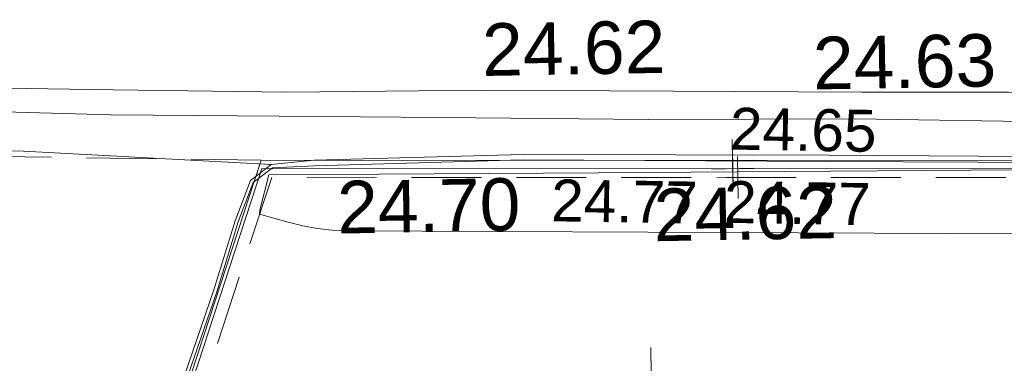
# Model space of a CAD drawing. Header units: millimetres. Extents: x -287732 to 520720, y -103372 to 287754.
# Tile 86 of 256: x -50767 to -43723, y -38168 to -35712. Entities that reach past the tile are written whole.
import ezdxf

# ---------------------------------------------------------------- set-up
doc = ezdxf.new("R2010")
doc.units = ezdxf.units.MM
doc.linetypes.add('IMPORT-DASHED _2_', pattern=[750, 500, -250])
doc.linetypes.add('IMPORT-UG_ELEC_STREET LIGHTING_QLB2 _2_', pattern=[2700, 1500, -300.0000000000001, 0, -250, 150, -300.0000000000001, 0, -200])
for name, color, linetype, lineweight, true_color in [('00_TOPO_KERB_BOTTOM', 1, 'Continuous', 9, 0xff0000), ('00_TOPO_KERB_TOP', 7, 'Continuous', 9, 0xa500a5), ('00_TOPO_LEVEL_SPOT', 7, 'Continuous', 9, 0x666666), ('00_TOPO_ROAD_MARKING_YELLOW_CONTINUOUS', 40, 'Continuous', 9, 0xffbf00), ('12333-PUM-2D-U-0001-C01 - Rev2_REVIT IMPORT_dwg', 7, 'Continuous', 9, 0x767676), ('CONTOURS_MINOR', 7, 'Continuous', 9, 0x00a5a5), ('FORM_LINE', 7, 'IMPORT-DASHED _2_', 9, 0x00a500), ('KERB_BOTTOM', 7, 'Continuous', 9, 0x0000a5), ('KERB_BOTTOM_LVL', 7, 'Continuous', 9, 0x0000a5), ('KERB_TOP', 2, 'Continuous', 9, 0xffff00), ('KERB_TOP_LVL', 2, 'Continuous', 9, 0xffff00)]:
    doc.layers.add(name, color=color, linetype=linetype, lineweight=lineweight, true_color=true_color)
for name, color, linetype, lineweight in [('00_TOPO_ROAD_EDGE', 7, 'Continuous', 9), ('CHANGE_OF_SURFACE', 7, 'IMPORT-DASHED _2_', 9), ('CHANGE_OF_SURFACE_LVL', 7, 'Continuous', 9)]:
    doc.layers.add(name, color=color, linetype=linetype, lineweight=lineweight)
doc.styles.add('Arial_3', font='arial.ttf', dxfattribs={"height": 299.9999999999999})
doc.styles.add('Swis721 Lt BT_2', font='swissl.ttf', dxfattribs={"height": 375})

# ---------------------------------------------------------------- blocks, each defined once
blk = doc.blocks.new('12333-PUM-2D-U-0001-C01 - Rev2_REVIT IMPORT_dwg_MM-2077200-Site Location Plan Proposed')
at = {"layer": '00_TOPO_LEVEL_SPOT', "color": 254, "true_color": 0xcccccc, "flags": 128}
for points in [[(500.0000000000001, 0), (0, 0), (0, 500.0000000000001)], [(0, -500.0000000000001), (0, 0), (-500.0000000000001, 0)]]:
    blk.add_lwpolyline(points, dxfattribs=at)
blk = doc.blocks.new('12333-PUM-2D-U-0001-C01 - Rev2_REVIT IMPORT_dwg_MGS62954_T2_Galway_ITM_3d_Rev1-2077680-Site Location Plan Proposed')
at = {"layer": '00_TOPO_KERB_BOTTOM', "color": 254, "true_color": 0xcccccc, "flags": 128}
blk.add_lwpolyline([(533850650.8813702, 725514910.7758181), (533850651.1915413, 725514914.6182809), (533851152.061392, 725516412.4510164), (533851588.6770644, 725517700.0691484), (533851930.7156118, 725518640.7660455), (533852092.728869, 725519138.1992496), (533852208.2193515, 725519423.6326603), (533852357.0642481, 725519534.6952599), (533852664.9502132, 725519560.6090442), (533854156.3820873, 725519576.4909246), (533856347.5983112, 725519532.1652586), (533859556.743809, 725519454.5231427), (533862091.5968435, 725519411.9021196), (533864612.255825, 725519373.8215616), (533865884.7425818, 725519349.663468), (533866558.9749278, 725519340.9829497), (533866566.5085127, 725518683.311586), (533867371.4536871, 725518686.7848152), (533867381.3099993, 725519353.3109809)], dxfattribs=at)
at = {"layer": '00_TOPO_KERB_TOP', "color": 254, "true_color": 0xcccccc, "flags": 128}
blk.add_lwpolyline([(533850672.9464509, 725514907.343518), (533851173.8009748, 725516405.1304194), (533851610.3207599, 725517692.4657707), (533851952.4065717, 725518633.2926581), (533852114.2928006, 725519130.3358444), (533852227.0780395, 725519409.0832757), (533852366.3332078, 725519512.9903723), (533852666.876911, 725519521.6797996), (533854156.1760591, 725519538.7140625), (533856345.4035738, 725519488.5387279), (533859556.4501584, 725519416.5720049), (533862091.5742442, 725519373.4148215), (533864610.1382316, 725519334.6123489), (533865884.154918, 725519302.2327138), (533866530.0831135, 725519292.1174533), (533866543.626251, 725518660.3159641), (533867394.0574334, 725518663.9431219), (533867404.2465035, 725519352.9718053)], dxfattribs=at)
at = {"layer": '00_TOPO_ROAD_EDGE', "color": 254, "true_color": 0xcccccc, "flags": 128}
blk.add_lwpolyline([(533846607.0054185, 725519727.7784042), (533848492.4589807, 725519717.5757606), (533850586.9244279, 725519661.0308571), (533852357.0642481, 725519534.6952599)], dxfattribs=at)
at = {"layer": '00_TOPO_ROAD_MARKING_YELLOW_CONTINUOUS', "color": 254, "true_color": 0xcccccc, "flags": 128}
for points in [[(533837030.0000001, 725520340.0000001), (533838150.0000001, 725520350), (533839260.0000001, 725520320.0000004), (533840250, 725520310.0000002), (533841560.0000002, 725520310.0000002), (533842810.0000002, 725520280), (533844070.0000001, 725520260.0000001), (533845360, 725520220.0000001), (533846580.0000001, 725520190.0000002), (533847770, 725520170.0000001), (533849360, 725520150.0000001), (533851240, 725520090.0000001), (533852480, 725520050), (533853890.0000001, 725520040.0000001), (533855240, 725520010), (533856590, 725519980), (533857640.0000001, 725519960.0000001), (533858800.0000001, 725519930.0000002), (533859790.0000001, 725519900), (533861080.0000001, 725519870), (533862270.0000001, 725519870), (533863820.0000001, 725519850.0000001), (533865050.0000001, 725519820.0000001), (533866630, 725519820.0000001)], [(533837310.0000002, 725520150.0000001), (533838570.0000001, 725520150.0000001), (533839880.0000001, 725520130), (533841170.0000001, 725520100), (533842490.0000001, 725520090.0000001), (533843910.0000001, 725520070.0000002), (533845230.0000001, 725520030.0000001), (533846500.0000001, 725520000.0000001), (533847800.0000001, 725520010), (533849000.0000001, 725519970.0000002), (533850110.0000001, 725519960.0000001), (533851220, 725519910.0000001), (533852420.0000001, 725519880.0000001), (533853580.0000001, 725519850.0000001), (533855060.0000002, 725519810.0000002), (533856540.0000001, 725519790.0000001), (533858050.0000001, 725519740), (533859600, 725519720.0000001), (533860970, 725519680.0000002), (533862120, 725519670), (533863150.0000001, 725519670), (533864250, 725519640), (533865900.0000001, 725519630), (533866630, 725519630)]]:
    blk.add_lwpolyline(points, dxfattribs=at)
at = {"xscale": 0.375, "yscale": 0.375, "zscale": 0.375}
blk.add_blockref('12333-PUM-2D-U-0001-C01 - Rev2_REVIT IMPORT_dwg_MM-2077200-Site Location Plan Proposed', (533855050.8609672, 725517993.0441386), dxfattribs=at)
at = {"layer": '00_TOPO_KERB_BOTTOM', "color": 251, "true_color": 0x666666, "insert": (533856245.6998974, 725520379.1627737), "char_height": 375, "width": 1495.902363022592, "attachment_point": 1, "line_spacing_factor": 1.005061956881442, "style": 'Swis721 Lt BT_2'}
blk.add_mtext('24.63', dxfattribs=at)
at = {"layer": '00_TOPO_KERB_TOP', "color": 251, "true_color": 0x666666, "insert": (533852824.3818536, 725519409.066144), "char_height": 375, "width": 1495.902363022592, "attachment_point": 1, "line_spacing_factor": 1.005061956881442, "style": 'Swis721 Lt BT_2'}
blk.add_mtext('24.70', dxfattribs=at)
at = {"layer": '00_TOPO_ROAD_MARKING_YELLOW_CONTINUOUS', "color": 251, "true_color": 0x666666, "char_height": 375, "width": 1495.902363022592, "attachment_point": 1, "line_spacing_factor": 1.005061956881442, "style": 'Swis721 Lt BT_2'}
for insert in [(533853880.7366006, 725520516.6446625), (533855087.7901986, 725519314.5570141)]:
    blk.add_mtext('24.62', dxfattribs=dict(at, insert=insert))
blk = doc.blocks.new('12333-PUM-2D-U-0001-C01 - Rev2_REVIT IMPORT_dwg_SPOT-2077769-Site Location Plan Proposed')
at = {"layer": 'CHANGE_OF_SURFACE_LVL', "color": 253, "true_color": 0xaaaaaa}
for p, q in [((0, 500.0000000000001), (0, -500.0000000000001)), ((-500.0000000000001, 0), (500.0000000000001, 0))]:
    blk.add_line(p, q, dxfattribs=at)
blk = doc.blocks.new('12333-PUM-2D-U-0001-C01 - Rev2_REVIT IMPORT_dwg_SPOT-V272-Site Location Plan Proposed')
at = {"layer": 'KERB_BOTTOM_LVL', "color": 9, "true_color": 0xaaaae1}
for p, q in [((0, 500.0000000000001), (0, -500.0000000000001)), ((-500.0000000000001, 0), (500.0000000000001, 0))]:
    blk.add_line(p, q, dxfattribs=at)
blk = doc.blocks.new('12333-PUM-2D-U-0001-C01 - Rev2_REVIT IMPORT_dwg_SPOT-2077810-Site Location Plan Proposed')
at = {"layer": 'KERB_TOP_LVL', "color": 51, "true_color": 0xffffaa}
for p, q in [((0, 500.0000000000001), (0, -500.0000000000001)), ((-500.0000000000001, 0), (500.0000000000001, 0))]:
    blk.add_line(p, q, dxfattribs=at)
blk = doc.blocks.new('12333-PUM-2D-U-0001-C01 - Rev2_REVIT IMPORT_dwg-1620468-Site Location Plan Proposed')
at = {"layer": 'CHANGE_OF_SURFACE', "color": 253, "true_color": 0xaaaaaa, "flags": 128}
for points in [[(211280.4611760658, -96410.85617383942), (210131.9904343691, -99725.56404722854), (209699.7532567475, -101035.4918920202), (209617.6228963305, -101008.3913189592)], [(225466.9978419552, -96586.89515315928), (225465.9834257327, -96650.17061866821), (217947.5238840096, -96529.63659632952), (211280.7723773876, -96409.95798551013)]]:
    blk.add_lwpolyline(points, dxfattribs=at)
at = {"layer": 'CONTOURS_MINOR', "color": 254, "true_color": 0xaae1e1, "flags": 128}
blk.add_lwpolyline([(217194.3682514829, -96919.78148138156), (211812.3207918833, -96801.37844337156), (211705.8139855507, -96794.60384137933), (211600.2419616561, -96782.03408804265), (211496.0721101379, -96760.7716065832), (211392.8370410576, -96733.71397389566), (211187.7914833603, -96670.7670644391), (211190.8614219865, -96643.28731002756), (211259.9086004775, -96392.88418181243), (212050.5319418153, -96402.05126442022), (212441.9868444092, -96406.36678785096), (212833.4423555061, -96410.62580933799), (213224.8987795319, -96414.80007779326), (213616.355812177, -96418.91784418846), (217947.7914833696, -96464.01159942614)], dxfattribs=at)
at = {"layer": 'FORM_LINE', "color": 9, "true_color": 0xaae1aa}
blk.add_line((211206.9245921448, -96286.17265447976), (205557.5173984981, -96110.64974276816), dxfattribs=at)
at = {"layer": 'KERB_BOTTOM', "color": 9, "true_color": 0xaaaae1, "flags": 128}
for points in [[(211206.9245926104, -96286.17265447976), (210027.498214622, -99690.22446090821), (209595.0050468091, -101000.9281021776)], [(225467.9460994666, -96527.74642931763), (217949.6040395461, -96407.21428999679), (211206.9245923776, -96286.17265354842)]]:
    blk.add_lwpolyline(points, dxfattribs=at)
at = {"layer": 'KERB_TOP', "color": 51, "true_color": 0xffffaa, "flags": 128}
for points in [[(211211.6023270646, -96345.42248235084), (210050.0607889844, -99697.85519235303), (209617.6228963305, -101008.3913189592), (209595.0050459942, -101000.9281021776)], [(225467.9460992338, -96527.7464297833), (225466.9978419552, -96586.89515315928), (217948.5990210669, -96466.36210405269), (211211.6023270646, -96345.42248235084)]]:
    blk.add_lwpolyline(points, dxfattribs=at)
blk.add_blockref('12333-PUM-2D-U-0001-C01 - Rev2_REVIT IMPORT_dwg_MGS62954_T2_Galway_ITM_3d_Rev1-2077680-Site Location Plan Proposed', (-533641079.6498471, -725615854.3561786))
at = {"xscale": 0.3, "yscale": 0.3, "zscale": 0.3}
for name, p in [('12333-PUM-2D-U-0001-C01 - Rev2_REVIT IMPORT_dwg_SPOT-V272-Site Location Plan Proposed', (214578.2643157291, -96346.69347247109)), ('12333-PUM-2D-U-0001-C01 - Rev2_REVIT IMPORT_dwg_SPOT-2077810-Site Location Plan Proposed', (214580.1006740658, -96405.89229331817)), ('12333-PUM-2D-U-0001-C01 - Rev2_REVIT IMPORT_dwg_SPOT-2077769-Site Location Plan Proposed', (214614.1481307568, -96469.79729097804))]:
    blk.add_blockref(name, p, dxfattribs=at)
at = {"layer": 'CHANGE_OF_SURFACE_LVL', "insert": (213282.0088140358, -96459.05508718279), "char_height": 299.9999999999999, "width": 1256.112065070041, "attachment_point": 1, "rotation": 358.05745288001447, "line_spacing_factor": 0.9417779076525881, "style": 'Arial_3'}
blk.add_mtext('24.77', dxfattribs=at)
at = {"layer": 'KERB_BOTTOM_LVL', "insert": (214569.6484987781, -95969.08247459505), "char_height": 299.9999999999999, "width": 1256.112065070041, "attachment_point": 1, "rotation": 358.05745288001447, "line_spacing_factor": 0.9417779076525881, "style": 'Arial_3'}
blk.add_mtext('24.65', dxfattribs=at)
at = {"layer": 'KERB_TOP_LVL', "insert": (214518.3143784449, -96491.7005110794), "char_height": 299.9999999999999, "width": 1256.112065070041, "attachment_point": 1, "rotation": 358.05745288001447, "line_spacing_factor": 0.9417779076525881, "style": 'Arial_3'}
blk.add_mtext('24.77', dxfattribs=at)

msp = doc.modelspace()

# ---------------------------------------------------------------- block references
at = {"layer": '12333-PUM-2D-U-0001-C01 - Rev2_REVIT IMPORT_dwg', "color": 254, "linetype": 'IMPORT-UG_ELEC_STREET LIGHTING_QLB2 _2_', "true_color": 0xffd4d4, "rotation": 0.9999999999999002}
msp.add_blockref('12333-PUM-2D-U-0001-C01 - Rev2_REVIT IMPORT_dwg-1620468-Site Location Plan Proposed', (-261895.0770586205, 55869.5817132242), dxfattribs=at)

doc.saveas('drawing.dxf')
